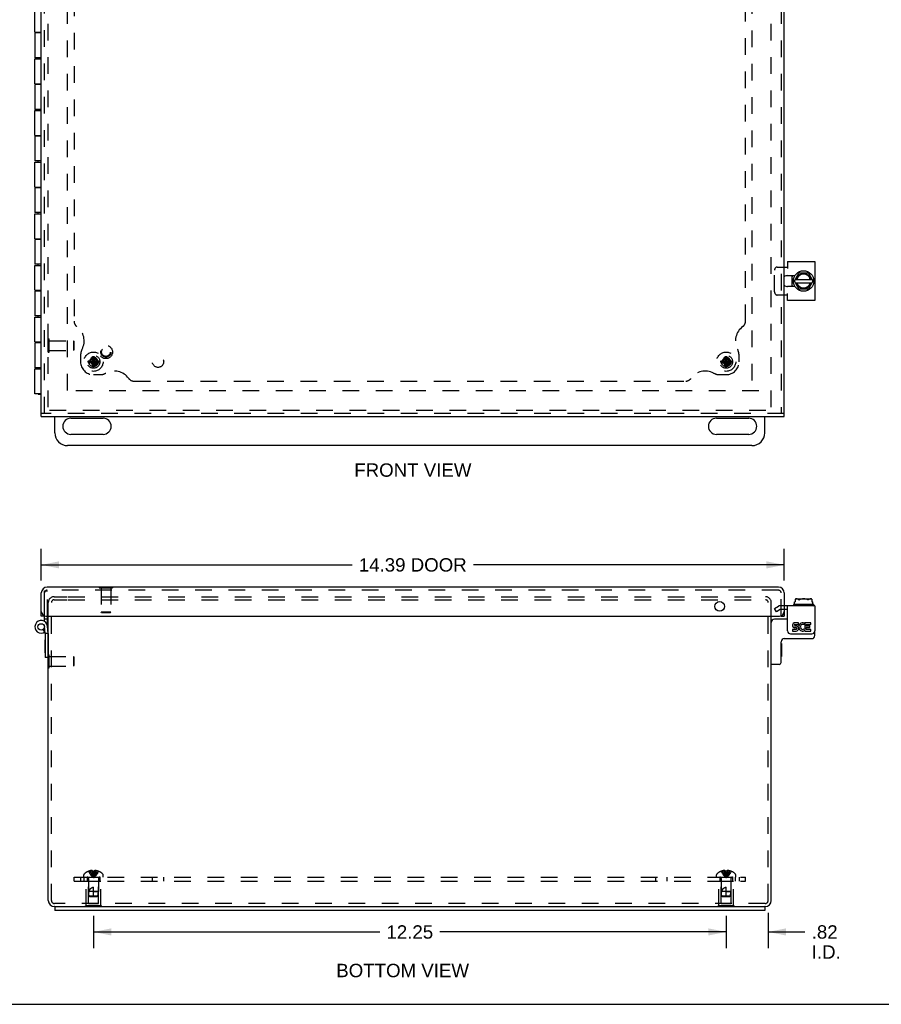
# Model space of a CAD drawing. Header units: inches. Extents: x 0 to 58.7, y 0 to 38.
# Tile 2 of 6: x 12.6 to 29.3, y 0 to 19.1. Entities that reach past the tile are written whole.
import ezdxf

# ---------------------------------------------------------------- set-up
doc = ezdxf.new("R2010")
doc.units = ezdxf.units.IN
doc.header["$LTSCALE"] = 3.22661
doc.header["$MEASUREMENT"] = 0
doc.linetypes.add('HIDDEN', pattern=[0.2, 0.1, -0.1])
doc.layers.get('0').update_dxf_attribs({"linetype": 'CONTINUOUS'})
for name, color, linetype in [('DEFAULT_2', 8, 'HIDDEN'), ('DIMENSIONS', 7, 'CONTINUOUS'), ('DOOR_ASSEMBLY', 7, 'CONTINUOUS'), ('SUBPANEL', 7, 'CONTINUOUS')]:
    doc.layers.add(name, color=color, linetype=linetype)
doc.styles.get("Standard").update_dxf_attribs({"font": 'arial.ttf'})
doc.dimstyles.new('DIMSTYLE_1', dxfattribs={"dimtxt": 0.258819, "dimasz": 0.345092, "dimexe": 0.09, "dimexo": 0.07, "dimgap": 0.0375, "dimtad": 0, "dimtih": 1, "dimtoh": 1, "dimzin": 4, "dimdsep": 46, "dimtxsty": 'Standard', "dimblk": '_FILLED', "dimblk1": '_FILLED', "dimblk2": '_FILLED', "dimcen": 0.09, "dimadec": 3, "dimazin": 1, "dimtfac": 1, "dimtdec": 3, "dimtofl": 0, "dimtmove": 0, "dimatfit": 3, "dimldrblk": '_FILLED', "dimfxl": 0, "dimtolj": 1, "dimtzin": 4, "dimarcsym": 0})

# ---------------------------------------------------------------- blocks, each defined once
blk = doc.blocks.new('_FILLED')
at = {"color": 0, "linetype": 'ByBlock'}
blk.add_solid([(0, 0), (-1, 0.2), (-1, -0.2)], dxfattribs=at)
blk = doc.blocks.new('*D2')
at = {"layer": 'DIMENSIONS', "color": 2, "linetype": 'Continuous'}
for p, q in [((13.068, 8.206), (13.068, 8.819)), ((27.453, 8.206), (27.453, 8.819)), ((13.068, 8.508), (19.087, 8.508)), ((27.453, 8.508), (21.434, 8.508))]:
    blk.add_line(p, q, dxfattribs=at)
at = {"layer": 'DIMENSIONS', "color": 2, "linetype": 'Continuous', "xscale": 0.3450920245, "yscale": 0.3450920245, "zscale": 0.3450920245, "rotation": 180}
blk.add_blockref('_FILLED', (13.068, 8.508), dxfattribs=at)
at = {"layer": 'DIMENSIONS', "color": 2, "linetype": 'Continuous', "xscale": 0.3450920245, "yscale": 0.3450920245, "zscale": 0.3450920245}
blk.add_blockref('_FILLED', (27.453, 8.508), dxfattribs=at)
at = {"layer": 'DIMENSIONS', "color": 2, "linetype": 'Continuous', "insert": (20.26, 8.638), "char_height": 0.2588, "width": 2.08787, "attachment_point": 2, "line_spacing_factor": 0.9}
blk.add_mtext('14.39 DOOR', dxfattribs=at)
blk = doc.blocks.new('*D14')
at = {"layer": 'DIMENSIONS', "color": 2, "linetype": 'Continuous'}
for p, q in [((14.078, 1.71), (14.078, 1.09)), ((26.328, 1.71), (26.328, 1.09)), ((14.078, 1.401), (19.621, 1.401)), ((26.328, 1.401), (20.785, 1.401))]:
    blk.add_line(p, q, dxfattribs=at)
at = {"layer": 'DIMENSIONS', "color": 2, "linetype": 'Continuous', "xscale": 0.3450920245, "yscale": 0.3450920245, "zscale": 0.3450920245, "rotation": 180}
blk.add_blockref('_FILLED', (14.078, 1.401), dxfattribs=at)
at = {"layer": 'DIMENSIONS', "color": 2, "linetype": 'Continuous', "xscale": 0.3450920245, "yscale": 0.3450920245, "zscale": 0.3450920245}
blk.add_blockref('_FILLED', (26.328, 1.401), dxfattribs=at)
at = {"layer": 'DIMENSIONS', "color": 2, "linetype": 'Continuous', "insert": (20.203, 1.53), "char_height": 0.2588, "width": 0.90442, "attachment_point": 2, "line_spacing_factor": 0.9}
blk.add_mtext('12.25', dxfattribs=at)
blk = doc.blocks.new('*D15')
at = {"layer": 'DIMENSIONS', "color": 2, "linetype": 'Continuous'}
for p, q in [((27.143, 1.77), (27.143, 1.09)), ((26.328, 1.645), (26.328, 1.09)), ((26.328, 1.401), (25.638, 1.401)), ((27.143, 1.401), (27.855, 1.401))]:
    blk.add_line(p, q, dxfattribs=at)
at = {"layer": 'DIMENSIONS', "color": 2, "linetype": 'Continuous', "xscale": 0.3450920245, "yscale": 0.3450920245, "zscale": 0.3450920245}
blk.add_blockref('_FILLED', (26.328, 1.401), dxfattribs=at)
at = {"layer": 'DIMENSIONS', "color": 2, "linetype": 'Continuous', "xscale": 0.3450920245, "yscale": 0.3450920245, "zscale": 0.3450920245, "rotation": 180}
blk.add_blockref('_FILLED', (27.143, 1.401), dxfattribs=at)
at = {"layer": 'DIMENSIONS', "color": 2, "linetype": 'Continuous', "insert": (27.985, 1.53), "char_height": 0.2588, "width": 0.56093, "attachment_point": 1, "line_spacing_factor": 0.9}
blk.add_mtext('.82\\PI.D.', dxfattribs=at)

msp = doc.modelspace()

# ---------------------------------------------------------------- linework, layer by layer
at = {"color": 3, "linetype": 'Continuous'}
for p, q in [((27.516, 14.38), (28.047, 14.38)), ((27.516, 14.38), (27.516, 14.245)), ((28.047, 14.38), (28.047, 13.63)), ((27.453, 14.276), (27.516, 14.276)), ((27.518, 14.11), (27.66, 14.11)), ((27.516, 13.733), (27.453, 13.733)), ((27.516, 13.63), (27.516, 13.765)), ((27.66, 13.9), (27.518, 13.9)), ((28.047, 13.63), (27.516, 13.63)), ((28.047, 7.718), (27.453, 7.718)), ((27.516, 7.232), (27.516, 7.718)), ((28.047, 7.718), (28.047, 7.232)), ((13.203, 2.012), (13.203, 7.517)), ((27.203, 2.012), (27.203, 7.517)), ((27.683, 7.26), (27.613, 7.26)), ((27.613, 7.26), (27.613, 7.228)), ((27.651, 7.293), (27.686, 7.293)), ((27.731, 7.389), (27.661, 7.389)), ((27.661, 7.356), (27.731, 7.356)), ((27.683, 7.324), (27.661, 7.324)), ((27.731, 7.356), (27.731, 7.389)), ((27.831, 7.352), (27.844, 7.382)), ((27.849, 7.255), (27.839, 7.269)), ((27.967, 7.389), (27.849, 7.389)), ((27.849, 7.389), (27.849, 7.255)), ((27.881, 7.356), (27.967, 7.356)), ((27.881, 7.324), (27.881, 7.356)), ((27.951, 7.324), (27.881, 7.324)), ((27.881, 7.293), (27.951, 7.293)), ((27.881, 7.26), (27.881, 7.293)), ((27.967, 7.26), (27.881, 7.26)), ((27.951, 7.293), (27.951, 7.324)), ((27.967, 7.356), (27.967, 7.389)), ((27.967, 7.228), (27.967, 7.26)), ((27.576, 7.172), (27.987, 7.172)), ((27.613, 7.228), (27.683, 7.228)), ((27.849, 7.237), (27.849, 7.228)), ((27.849, 7.228), (27.967, 7.228)), ((13.328, 1.892), (13.323, 1.892)), ((27.078, 1.817), (13.328, 1.817)), ((27.083, 1.892), (27.078, 1.892))]:
    msp.add_line(p, q, dxfattribs=at)
at = {"color": 7, "linetype": 'Continuous'}
for p, q in [((27.609, 13.9), (27.609, 14.11)), ((27.65, 14.01), (27.735, 14.156)), ((27.743, 14.161), (27.912, 14.161)), ((27.921, 14.156), (28.006, 14.01)), ((27.735, 13.853), (27.65, 14)), ((27.666, 14.037), (27.99, 14.037)), ((27.666, 13.973), (27.99, 13.973)), ((28.006, 14), (27.921, 13.853)), ((27.912, 13.848), (27.743, 13.848)), ((13.328, 11.067), (13.328, 11.38)), ((13.64, 11.348), (14.265, 11.348)), ((26.14, 11.348), (26.765, 11.348)), ((27.078, 11.067), (27.078, 11.38)), ((14.265, 11.036), (13.64, 11.036)), ((26.765, 11.036), (26.14, 11.036)), ((26.828, 10.817), (13.578, 10.817)), ((27.666, 7.844), (27.666, 7.791)), ((27.687, 7.852), (27.969, 7.852)), ((27.99, 7.844), (27.99, 7.791)), ((27.516, 7.643), (27.453, 7.643)), ((27.63, 7.732), (27.63, 7.728)), ((28.016, 7.742), (27.64, 7.742)), ((27.649, 7.791), (27.666, 7.791)), ((27.649, 7.742), (27.649, 7.791)), ((27.99, 7.791), (28.007, 7.791)), ((28.007, 7.742), (28.007, 7.791)), ((28.026, 7.732), (28.026, 7.728)), ((27.516, 7.455), (27.263, 7.455)), ((27.453, 7.08), (27.987, 7.08)), ((28.047, 7.14), (28.047, 7.232)), ((27.393, 6.62), (27.393, 7.02)), ((27.398, 6.989), (27.393, 6.989)), ((27.398, 6.989), (27.398, 6.733)), ((13.199, 6.514), (13.199, 6.714)), ((27.398, 6.733), (27.393, 6.733)), ((13.199, 6.514), (13.203, 6.514)), ((27.353, 6.58), (27.213, 6.58)), ((13.328, 1.892), (13.328, 1.817)), ((13.328, 1.892), (27.078, 1.892)), ((27.078, 1.892), (27.078, 1.817)), ((0, 0), (58.666, 0))]:
    msp.add_line(p, q, dxfattribs=at)
for points in [[(27.687, 7.852), (27.683, 7.851), (27.679, 7.85), (27.676, 7.849), (27.672, 7.847), (27.669, 7.846), (27.666, 7.844)], [(27.735, 7.832), (27.733, 7.834), (27.73, 7.836), (27.728, 7.839), (27.725, 7.84), (27.722, 7.842), (27.719, 7.844), (27.716, 7.845), (27.712, 7.846), (27.709, 7.847), (27.705, 7.847), (27.701, 7.848), (27.697, 7.848), (27.692, 7.848), (27.688, 7.848), (27.684, 7.848), (27.68, 7.847), (27.676, 7.847), (27.673, 7.846), (27.669, 7.845), (27.666, 7.844)], [(27.735, 7.832), (27.735, 7.831), (27.736, 7.831), (27.737, 7.83), (27.737, 7.83), (27.738, 7.83), (27.739, 7.83), (27.74, 7.83), (27.741, 7.831), (27.742, 7.831), (27.743, 7.832)], [(27.912, 7.832), (27.908, 7.834), (27.903, 7.837), (27.899, 7.839), (27.894, 7.84), (27.889, 7.842), (27.884, 7.843), (27.878, 7.844), (27.873, 7.845), (27.868, 7.846), (27.862, 7.847), (27.857, 7.847), (27.851, 7.848), (27.846, 7.848), (27.841, 7.848), (27.835, 7.848), (27.83, 7.848), (27.825, 7.848), (27.82, 7.848), (27.814, 7.848), (27.81, 7.848), (27.805, 7.848), (27.8, 7.847), (27.795, 7.847), (27.79, 7.846), (27.785, 7.846), (27.781, 7.845), (27.776, 7.844), (27.771, 7.843), (27.766, 7.842), (27.761, 7.84), (27.757, 7.838), (27.752, 7.836), (27.748, 7.834), (27.743, 7.832)], [(27.921, 7.832), (27.921, 7.831), (27.92, 7.831), (27.919, 7.83), (27.918, 7.83), (27.917, 7.83), (27.917, 7.83), (27.916, 7.83), (27.915, 7.831), (27.914, 7.831), (27.912, 7.832)], [(27.99, 7.844), (27.988, 7.845), (27.985, 7.845), (27.983, 7.846), (27.981, 7.847), (27.978, 7.847), (27.976, 7.847), (27.973, 7.848), (27.971, 7.848), (27.968, 7.848), (27.966, 7.848), (27.963, 7.848), (27.961, 7.848), (27.958, 7.848), (27.956, 7.848), (27.953, 7.848), (27.951, 7.847), (27.948, 7.847), (27.945, 7.846), (27.943, 7.846), (27.94, 7.845), (27.938, 7.844), (27.935, 7.843), (27.933, 7.842), (27.93, 7.84), (27.928, 7.838), (27.926, 7.836), (27.923, 7.834), (27.921, 7.832)], [(27.99, 7.844), (27.988, 7.845), (27.986, 7.846), (27.984, 7.847), (27.982, 7.848), (27.98, 7.849), (27.978, 7.849), (27.976, 7.85), (27.973, 7.851), (27.971, 7.851), (27.969, 7.852)]]:
    msp.add_lwpolyline(points, dxfattribs=at)
msp.add_circle((27.828, 14.005), 0.198, dxfattribs=at)
at = {"color": 3, "linetype": 'Continuous'}
for centre, radius, start, end in [((27.518, 14.005), 0.105, 90, 128.2859), ((27.518, 14.005), 0.105, 231.7141, 270), ((27.661, 7.34), 0.0483, 90, 257.4227), ((27.661, 7.34), 0.0161, 90, 270), ((27.683, 7.276), 0.0483, 270, 90), ((27.683, 7.276), 0.0161, 270, 351.2347), ((27.68, 7.276), 0.0185, 353.4521, 71.7546), ((27.812, 7.308), 0.0805, 66.5974, 251.8782), ((27.812, 7.308), 0.0483, 66.5974, 305.1108), ((27.576, 7.232), 0.06, 180, 270), ((27.812, 7.306), 0.0789, 251.419, 296.1954), ((27.812, 7.308), 0.0805, 295.7361, 297.8522), ((27.987, 7.232), 0.06, 270, 360), ((13.323, 2.012), 0.12, 180, 270), ((27.083, 2.012), 0.12, 270, 360)]:
    msp.add_arc(centre, radius, start, end, dxfattribs=at)
at = {"color": 7, "linetype": 'Continuous'}
for centre, radius, start, end in [((27.828, 14.005), 0.234, 153.3658, 158.9605), ((27.828, 14.005), 0.144, 12.7971, 167.2029), ((27.828, 14.005), 0.133, 13.922, 166.078), ((27.743, 14.151), 0.01, 90, 150), ((27.912, 14.151), 0.01, 30, 90), ((27.828, 14.005), 0.234, 201.0395, 206.6342), ((27.659, 14.005), 0.01, 150, 210), ((27.828, 14.005), 0.144, 192.7971, 347.2029), ((27.828, 14.005), 0.133, 193.922, 346.078), ((27.997, 14.005), 0.01, 330, 30), ((27.743, 13.858), 0.01, 210, 270), ((27.912, 13.858), 0.01, 270, 330), ((13.64, 11.192), 0.156, 90, 270), ((14.265, 11.192), 0.156, 270, 90), ((26.14, 11.192), 0.156, 90, 270), ((26.765, 11.192), 0.156, 270, 90), ((13.578, 11.067), 0.25, 180, 270), ((26.828, 11.067), 0.25, 270, 360), ((27.64, 7.732), 0.01, 90, 180), ((27.64, 7.728), 0.01, 180, 270), ((28.016, 7.732), 0.01, 0, 90), ((28.016, 7.728), 0.01, 270, 360), ((27.263, 7.395), 0.06, 90, 180), ((27.453, 7.02), 0.06, 90, 180), ((27.987, 7.14), 0.06, 270, 360), ((27.213, 6.59), 0.01, 180, 270), ((27.353, 6.62), 0.04, 270, 360)]:
    msp.add_arc(centre, radius, start, end, dxfattribs=at)
at = {"layer": 'DEFAULT_2', "color": 8, "linetype": 'HIDDEN'}
for p, q in [((13.203, 11.565), (13.203, 27.608)), ((27.203, 11.565), (27.203, 27.57)), ((13.578, 11.888), (13.578, 27.391)), ((26.828, 27.247), (26.828, 11.888)), ((27.266, 13.793), (27.266, 14.216)), ((27.318, 14.276), (27.453, 14.276)), ((27.453, 13.733), (27.318, 13.733)), ((13.199, 12.627), (13.199, 12.883)), ((13.199, 12.883), (13.217, 12.883)), ((13.217, 12.627), (13.217, 12.883)), ((13.217, 12.849), (13.689, 12.849)), ((13.699, 12.839), (13.689, 12.849)), ((13.689, 12.849), (13.689, 12.661)), ((13.699, 12.839), (13.699, 12.671)), ((13.199, 12.627), (13.217, 12.627)), ((13.217, 12.661), (13.689, 12.661)), ((13.699, 12.671), (13.689, 12.661)), ((13.979, 12.457), (13.98, 12.458)), ((13.979, 12.457), (14.177, 12.427)), ((13.979, 12.427), (14.177, 12.457)), ((13.98, 12.427), (13.979, 12.427)), ((13.98, 12.458), (14.009, 12.458)), ((14.009, 12.427), (13.98, 12.427)), ((14.078, 12.442), (14.004, 12.442)), ((14.009, 12.458), (14.043, 12.477)), ((14.009, 12.458), (14.146, 12.427)), ((14.009, 12.427), (14.146, 12.458)), ((14.043, 12.407), (14.009, 12.427)), ((14.043, 12.477), (14.062, 12.511)), ((14.113, 12.407), (14.043, 12.477)), ((14.043, 12.407), (14.113, 12.477)), ((14.062, 12.374), (14.043, 12.407)), ((14.093, 12.343), (14.062, 12.541)), ((14.062, 12.54), (14.062, 12.541)), ((14.062, 12.343), (14.093, 12.541)), ((14.062, 12.511), (14.062, 12.54)), ((14.093, 12.374), (14.062, 12.511)), ((14.062, 12.374), (14.093, 12.511)), ((14.078, 12.348), (14.078, 12.442)), ((14.093, 12.541), (14.093, 12.54)), ((14.093, 12.54), (14.093, 12.511)), ((14.093, 12.511), (14.113, 12.477)), ((14.113, 12.407), (14.093, 12.374)), ((14.113, 12.477), (14.146, 12.458)), ((14.146, 12.427), (14.113, 12.407)), ((14.146, 12.458), (14.176, 12.458)), ((14.176, 12.427), (14.146, 12.427)), ((14.176, 12.458), (14.177, 12.457)), ((14.177, 12.427), (14.176, 12.427)), ((26.229, 12.457), (26.23, 12.458)), ((26.229, 12.427), (26.427, 12.457)), ((26.229, 12.457), (26.427, 12.427)), ((26.23, 12.427), (26.229, 12.427)), ((26.23, 12.458), (26.259, 12.458)), ((26.259, 12.427), (26.23, 12.427)), ((26.328, 12.442), (26.254, 12.442)), ((26.259, 12.458), (26.293, 12.477)), ((26.259, 12.427), (26.396, 12.458)), ((26.259, 12.458), (26.396, 12.427)), ((26.293, 12.407), (26.259, 12.427)), ((26.293, 12.477), (26.312, 12.511)), ((26.293, 12.477), (26.363, 12.407)), ((26.293, 12.407), (26.363, 12.477)), ((26.312, 12.374), (26.293, 12.407)), ((26.343, 12.343), (26.312, 12.541)), ((26.312, 12.54), (26.312, 12.541)), ((26.312, 12.343), (26.343, 12.541)), ((26.312, 12.511), (26.312, 12.54)), ((26.343, 12.374), (26.312, 12.511)), ((26.312, 12.374), (26.343, 12.511)), ((26.328, 12.348), (26.328, 12.442)), ((26.343, 12.541), (26.343, 12.54)), ((26.343, 12.54), (26.343, 12.511)), ((26.343, 12.511), (26.363, 12.477)), ((26.363, 12.407), (26.343, 12.374)), ((26.363, 12.477), (26.396, 12.458)), ((26.396, 12.427), (26.363, 12.407)), ((26.396, 12.458), (26.426, 12.458)), ((26.426, 12.427), (26.396, 12.427)), ((26.426, 12.458), (26.427, 12.457)), ((26.427, 12.427), (26.426, 12.427)), ((14.062, 12.344), (14.062, 12.374)), ((14.062, 12.343), (14.062, 12.344)), ((14.093, 12.374), (14.093, 12.344)), ((14.093, 12.344), (14.093, 12.343)), ((26.312, 12.344), (26.312, 12.374)), ((26.312, 12.343), (26.312, 12.344)), ((26.343, 12.374), (26.343, 12.344)), ((26.343, 12.344), (26.343, 12.343)), ((26.964, 11.88), (13.442, 11.88)), ((13.225, 11.505), (27.181, 11.505)), ((13.315, 7.892), (13.57, 7.892)), ((13.315, 7.832), (13.57, 7.832)), ((13.586, 7.892), (27.091, 7.892)), ((13.586, 7.832), (27.091, 7.832)), ((13.203, 7.517), (13.203, 7.78)), ((13.263, 2.012), (13.263, 7.78)), ((27.143, 2.012), (27.143, 7.78)), ((27.203, 7.517), (27.203, 7.78)), ((27.266, 7.665), (27.34, 7.707)), ((27.303, 7.6), (27.266, 7.665)), ((27.377, 7.643), (27.303, 7.6)), ((27.453, 7.718), (27.377, 7.718)), ((27.453, 7.643), (27.377, 7.643)), ((13.199, 6.714), (13.199, 6.77)), ((13.199, 6.77), (13.217, 6.77)), ((13.217, 6.514), (13.217, 6.77)), ((13.217, 6.736), (13.689, 6.736)), ((13.689, 6.736), (13.689, 6.548)), ((13.699, 6.726), (13.689, 6.736)), ((13.699, 6.726), (13.699, 6.558)), ((13.203, 6.514), (13.217, 6.514)), ((13.217, 6.548), (13.689, 6.548)), ((13.699, 6.558), (13.689, 6.548)), ((13.891, 2.462), (13.891, 2.508)), ((13.978, 2.575), (13.979, 2.575)), ((13.98, 2.575), (13.979, 2.575)), ((14.062, 2.575), (13.98, 2.575)), ((14.009, 2.575), (14.009, 2.585)), ((14.043, 2.575), (14.043, 2.59)), ((14.062, 2.575), (14.062, 2.585)), ((14.062, 2.575), (14.065, 2.553)), ((14.062, 2.575), (14.062, 2.575)), ((14.065, 2.553), (14.067, 2.531)), ((14.067, 2.531), (14.069, 2.51)), ((14.069, 2.51), (14.072, 2.49)), ((14.088, 2.575), (14.083, 2.575)), ((14.088, 2.575), (14.093, 2.575)), ((14.093, 2.575), (14.091, 2.553)), ((14.093, 2.585), (14.093, 2.575)), ((14.093, 2.575), (14.093, 2.575)), ((14.176, 2.575), (14.093, 2.575)), ((14.113, 2.575), (14.113, 2.59)), ((14.146, 2.575), (14.146, 2.585)), ((14.176, 2.575), (14.177, 2.575)), ((14.177, 2.575), (14.177, 2.575)), ((14.264, 2.462), (14.264, 2.508)), ((26.141, 2.462), (26.141, 2.508)), ((26.229, 2.575), (26.228, 2.575)), ((26.23, 2.575), (26.229, 2.575)), ((26.312, 2.575), (26.23, 2.575)), ((26.259, 2.575), (26.259, 2.585)), ((26.293, 2.575), (26.293, 2.59)), ((26.312, 2.575), (26.312, 2.585)), ((26.312, 2.575), (26.315, 2.553)), ((26.312, 2.575), (26.312, 2.575)), ((26.315, 2.553), (26.317, 2.531)), ((26.317, 2.531), (26.319, 2.51)), ((26.319, 2.51), (26.322, 2.49)), ((26.343, 2.575), (26.341, 2.553)), ((26.343, 2.585), (26.343, 2.575)), ((26.426, 2.575), (26.343, 2.575)), ((26.343, 2.575), (26.343, 2.575)), ((26.363, 2.575), (26.363, 2.59)), ((26.396, 2.575), (26.396, 2.585)), ((26.427, 2.575), (26.426, 2.575)), ((26.427, 2.575), (26.427, 2.575)), ((26.514, 2.462), (26.514, 2.508)), ((13.891, 2.462), (14.264, 2.462)), ((13.938, 1.908), (13.938, 2.387)), ((13.938, 2.387), (14.218, 2.387)), ((13.983, 2.377), (13.973, 2.387)), ((13.983, 1.949), (13.983, 2.377)), ((14.173, 2.377), (13.983, 2.377)), ((13.984, 2.434), (13.984, 2.187)), ((14.172, 2.434), (14.172, 2.187)), ((14.173, 2.377), (14.183, 2.387)), ((14.173, 1.949), (14.173, 2.377)), ((14.218, 1.908), (14.218, 2.387)), ((26.141, 2.462), (26.514, 2.462)), ((26.188, 2.387), (26.468, 2.387)), ((26.188, 1.908), (26.188, 2.387)), ((26.233, 2.377), (26.223, 2.387)), ((26.423, 2.377), (26.233, 2.377)), ((26.233, 1.949), (26.233, 2.377)), ((26.234, 2.434), (26.234, 2.187)), ((26.422, 2.434), (26.422, 2.187)), ((26.423, 2.377), (26.433, 2.387)), ((26.423, 1.949), (26.423, 2.377)), ((26.468, 1.908), (26.468, 2.387)), ((13.993, 2.097), (13.984, 2.187)), ((14.172, 2.187), (13.984, 2.187)), ((14.078, 2.087), (14.078, 2.267)), ((14.078, 2.187), (14.172, 2.187)), ((14.163, 2.097), (14.172, 2.187)), ((26.422, 2.187), (26.234, 2.187)), ((26.243, 2.097), (26.234, 2.187)), ((26.328, 2.087), (26.328, 2.267)), ((26.328, 2.187), (26.422, 2.187)), ((26.413, 2.097), (26.422, 2.187)), ((27.083, 1.952), (13.323, 1.952)), ((13.922, 1.887), (13.922, 1.908)), ((14.234, 1.908), (13.922, 1.908)), ((13.983, 1.949), (14.173, 1.949)), ((14.004, 2.087), (13.993, 2.097)), ((14.163, 2.097), (13.993, 2.097)), ((14.004, 2.087), (14.152, 2.087)), ((14.078, 1.887), (14.078, 1.908)), ((14.152, 2.087), (14.163, 2.097)), ((14.234, 1.887), (14.234, 1.908)), ((26.484, 1.908), (26.172, 1.908)), ((26.172, 1.887), (26.172, 1.908)), ((26.233, 1.949), (26.423, 1.949)), ((26.413, 2.097), (26.243, 2.097)), ((26.254, 2.087), (26.243, 2.097)), ((26.254, 2.087), (26.402, 2.087)), ((26.328, 1.887), (26.328, 1.908)), ((26.402, 2.087), (26.413, 2.097)), ((26.484, 1.887), (26.484, 1.908)), ((14.234, 1.887), (13.922, 1.887)), ((26.484, 1.887), (26.172, 1.887))]:
    msp.add_line(p, q, dxfattribs=at)
for points in [[(27.318, 14.276), (27.312, 14.275), (27.306, 14.274), (27.3, 14.272), (27.295, 14.27), (27.29, 14.267), (27.285, 14.263), (27.281, 14.258), (27.277, 14.253), (27.274, 14.248), (27.271, 14.242), (27.269, 14.236), (27.267, 14.229), (27.266, 14.222), (27.266, 14.216)], [(27.266, 13.793), (27.266, 13.787), (27.267, 13.78), (27.269, 13.773), (27.271, 13.767), (27.274, 13.761), (27.277, 13.756), (27.281, 13.751), (27.285, 13.746), (27.29, 13.743), (27.295, 13.739), (27.3, 13.737), (27.306, 13.735), (27.312, 13.734), (27.318, 13.733)], [(13.978, 12.442), (13.978, 12.445), (13.978, 12.447), (13.978, 12.45), (13.978, 12.452), (13.979, 12.455), (13.979, 12.457)], [(13.979, 12.427), (13.979, 12.429), (13.978, 12.432), (13.978, 12.434), (13.978, 12.437), (13.978, 12.439), (13.978, 12.442)], [(13.993, 12.439), (13.992, 12.435), (13.991, 12.431), (13.991, 12.426), (13.991, 12.421), (13.991, 12.416), (13.991, 12.411), (13.992, 12.405), (13.994, 12.4)], [(13.993, 12.439), (13.996, 12.44), (13.999, 12.44), (14.001, 12.441), (14.004, 12.442)], [(14.062, 12.541), (14.068, 12.541), (14.073, 12.541), (14.078, 12.542), (14.083, 12.541), (14.088, 12.541), (14.093, 12.541)], [(14.177, 12.457), (14.177, 12.455), (14.177, 12.452), (14.177, 12.45), (14.177, 12.447), (14.177, 12.445), (14.177, 12.442)], [(14.177, 12.442), (14.177, 12.439), (14.177, 12.437), (14.177, 12.434), (14.177, 12.432), (14.177, 12.429), (14.177, 12.427)], [(26.228, 12.442), (26.228, 12.445), (26.228, 12.447), (26.228, 12.45), (26.228, 12.452), (26.229, 12.455), (26.229, 12.457)], [(26.229, 12.427), (26.229, 12.429), (26.228, 12.432), (26.228, 12.434), (26.228, 12.437), (26.228, 12.439), (26.228, 12.442)], [(26.243, 12.439), (26.242, 12.435), (26.241, 12.431), (26.241, 12.426), (26.241, 12.421), (26.241, 12.416), (26.241, 12.411), (26.242, 12.405), (26.244, 12.4)], [(26.243, 12.439), (26.246, 12.44), (26.249, 12.44), (26.251, 12.441), (26.254, 12.442)], [(26.312, 12.541), (26.318, 12.541), (26.323, 12.541), (26.328, 12.542), (26.333, 12.541), (26.338, 12.541), (26.343, 12.541)], [(26.427, 12.457), (26.427, 12.455), (26.427, 12.452), (26.427, 12.45), (26.427, 12.447), (26.427, 12.445), (26.427, 12.442)], [(26.427, 12.442), (26.427, 12.439), (26.427, 12.437), (26.427, 12.434), (26.427, 12.432), (26.427, 12.429), (26.427, 12.427)], [(14.093, 12.343), (14.088, 12.343), (14.083, 12.343), (14.078, 12.343), (14.073, 12.343), (14.068, 12.343), (14.062, 12.343)], [(26.343, 12.343), (26.338, 12.343), (26.333, 12.343), (26.328, 12.343), (26.323, 12.343), (26.318, 12.343), (26.312, 12.343)], [(13.979, 2.575), (13.992, 2.553), (14.007, 2.531), (14.023, 2.51), (14.04, 2.49), (14.058, 2.47), (14.078, 2.451)], [(14.043, 2.59), (14.039, 2.59), (14.035, 2.589), (14.031, 2.589), (14.027, 2.588), (14.023, 2.588), (14.018, 2.587), (14.014, 2.586), (14.009, 2.585)], [(14.009, 2.575), (14.019, 2.553), (14.029, 2.531), (14.04, 2.51), (14.052, 2.49), (14.064, 2.47), (14.078, 2.451)], [(14.062, 2.585), (14.06, 2.586), (14.058, 2.587), (14.055, 2.588), (14.053, 2.588), (14.05, 2.589), (14.048, 2.589), (14.045, 2.59), (14.043, 2.59)], [(14.043, 2.575), (14.048, 2.553), (14.053, 2.531), (14.059, 2.51), (14.065, 2.49), (14.071, 2.47), (14.078, 2.451)], [(14.073, 2.575), (14.068, 2.575), (14.062, 2.575)], [(14.072, 2.49), (14.075, 2.47), (14.078, 2.451)], [(14.072, 2.49), (14.075, 2.47), (14.078, 2.451)], [(14.073, 2.575), (14.078, 2.575), (14.083, 2.575)], [(14.113, 2.575), (14.108, 2.553), (14.103, 2.531), (14.097, 2.51), (14.091, 2.49), (14.085, 2.47), (14.078, 2.451)], [(14.146, 2.575), (14.137, 2.553), (14.127, 2.531), (14.116, 2.51), (14.104, 2.49), (14.091, 2.47), (14.078, 2.451)], [(14.177, 2.575), (14.163, 2.553), (14.149, 2.531), (14.133, 2.51), (14.116, 2.49), (14.097, 2.47), (14.078, 2.451)], [(14.091, 2.553), (14.089, 2.531), (14.086, 2.51), (14.084, 2.49), (14.081, 2.47), (14.078, 2.451)], [(14.089, 2.531), (14.086, 2.51), (14.084, 2.49), (14.081, 2.47), (14.078, 2.451)], [(14.113, 2.59), (14.11, 2.59), (14.108, 2.589), (14.106, 2.589), (14.103, 2.588), (14.101, 2.588), (14.098, 2.587), (14.096, 2.586), (14.093, 2.585)], [(14.146, 2.585), (14.142, 2.586), (14.138, 2.587), (14.133, 2.588), (14.129, 2.588), (14.125, 2.589), (14.121, 2.589), (14.117, 2.59), (14.113, 2.59)], [(26.229, 2.575), (26.242, 2.553), (26.257, 2.531), (26.273, 2.51), (26.29, 2.49), (26.308, 2.47), (26.328, 2.451)], [(26.293, 2.59), (26.289, 2.59), (26.285, 2.589), (26.281, 2.589), (26.277, 2.588), (26.273, 2.588), (26.268, 2.587), (26.264, 2.586), (26.259, 2.585)], [(26.259, 2.575), (26.269, 2.553), (26.279, 2.531), (26.29, 2.51), (26.302, 2.49), (26.314, 2.47), (26.328, 2.451)], [(26.312, 2.585), (26.31, 2.586), (26.308, 2.587), (26.305, 2.588), (26.303, 2.588), (26.3, 2.589), (26.298, 2.589), (26.295, 2.59), (26.293, 2.59)], [(26.293, 2.575), (26.298, 2.553), (26.303, 2.531), (26.309, 2.51), (26.315, 2.49), (26.321, 2.47), (26.328, 2.451)], [(26.343, 2.575), (26.338, 2.575), (26.333, 2.575), (26.328, 2.575), (26.323, 2.575), (26.318, 2.575), (26.312, 2.575)], [(26.322, 2.49), (26.325, 2.47), (26.328, 2.451)], [(26.322, 2.49), (26.325, 2.47), (26.328, 2.451)], [(26.363, 2.575), (26.358, 2.553), (26.353, 2.531), (26.347, 2.51), (26.341, 2.49), (26.335, 2.47), (26.328, 2.451)], [(26.396, 2.575), (26.387, 2.553), (26.377, 2.531), (26.366, 2.51), (26.354, 2.49), (26.341, 2.47), (26.328, 2.451)], [(26.427, 2.575), (26.413, 2.553), (26.399, 2.531), (26.383, 2.51), (26.366, 2.49), (26.347, 2.47), (26.328, 2.451)], [(26.341, 2.553), (26.339, 2.531), (26.336, 2.51), (26.334, 2.49), (26.331, 2.47), (26.328, 2.451)], [(26.339, 2.531), (26.336, 2.51), (26.334, 2.49), (26.331, 2.47), (26.328, 2.451)], [(26.363, 2.59), (26.36, 2.59), (26.358, 2.589), (26.356, 2.589), (26.353, 2.588), (26.351, 2.588), (26.348, 2.587), (26.346, 2.586), (26.343, 2.585)], [(26.396, 2.585), (26.392, 2.586), (26.388, 2.587), (26.383, 2.588), (26.379, 2.588), (26.375, 2.589), (26.371, 2.589), (26.367, 2.59), (26.363, 2.59)], [(13.993, 2.097), (13.992, 2.108), (13.991, 2.12), (13.991, 2.132), (13.991, 2.143), (13.991, 2.155), (13.991, 2.166), (13.992, 2.177), (13.994, 2.187)], [(13.994, 2.187), (13.996, 2.194), (13.998, 2.201), (14.001, 2.207), (14.003, 2.213), (14.006, 2.219), (14.009, 2.224), (14.012, 2.229), (14.015, 2.233), (14.018, 2.237), (14.021, 2.241), (14.024, 2.244), (14.028, 2.247), (14.031, 2.25), (14.034, 2.252), (14.037, 2.254), (14.04, 2.256), (14.044, 2.258), (14.047, 2.26), (14.051, 2.262), (14.054, 2.263), (14.058, 2.264), (14.062, 2.265), (14.066, 2.266), (14.07, 2.266), (14.074, 2.267), (14.078, 2.267)], [(26.243, 2.097), (26.242, 2.108), (26.241, 2.12), (26.241, 2.132), (26.241, 2.143), (26.241, 2.155), (26.241, 2.166), (26.242, 2.177), (26.244, 2.187)], [(26.244, 2.187), (26.246, 2.194), (26.248, 2.201), (26.251, 2.207), (26.253, 2.213), (26.256, 2.219), (26.259, 2.224), (26.262, 2.229), (26.265, 2.233), (26.268, 2.237), (26.271, 2.241), (26.274, 2.244), (26.278, 2.247), (26.281, 2.25), (26.284, 2.252), (26.287, 2.254), (26.29, 2.256), (26.294, 2.258), (26.297, 2.26), (26.301, 2.262), (26.304, 2.263), (26.308, 2.264), (26.312, 2.265), (26.316, 2.266), (26.32, 2.266), (26.324, 2.267), (26.328, 2.267)], [(13.993, 2.097), (13.996, 2.094), (14.001, 2.089)], [(26.243, 2.097), (26.246, 2.094), (26.251, 2.089)]]:
    msp.add_lwpolyline(points, dxfattribs=at)
for centre, radius in [((14.078, 12.442), 0.186), ((26.328, 12.442), 0.186), ((14.078, 12.442), 0.094), ((26.328, 12.442), 0.094)]:
    msp.add_circle(centre, radius, dxfattribs=at)
for centre, radius, start, end in [((14.078, 12.442), 0.085, 270, 182.1618), ((14.078, 12.442), 0.074, 270, 180), ((26.328, 12.442), 0.085, 270, 182.1618), ((26.328, 12.442), 0.074, 270, 180), ((13.315, 7.78), 0.112, 90, 180), ((13.315, 7.78), 0.052, 90, 180), ((27.091, 7.78), 0.112, 0, 90), ((27.091, 7.78), 0.052, 0, 90), ((27.377, 7.643), 0.075, 90, 120), ((13.911, 2.508), 0.02, 133.5138, 180), ((14.078, 2.333), 0.262, 112.3357, 133.5138), ((14.078, 2.333), 0.261, 105.1941, 112.0894), ((14.078, 2.333), 0.261, 67.9106, 74.8059), ((14.078, 2.333), 0.262, 46.4862, 67.6643), ((14.244, 2.508), 0.02, 0, 46.4862), ((26.161, 2.508), 0.02, 133.5138, 180), ((26.328, 2.333), 0.262, 112.3357, 133.5138), ((26.328, 2.333), 0.261, 105.1941, 112.0894), ((26.328, 2.333), 0.261, 67.9106, 74.8059), ((26.328, 2.333), 0.262, 46.4862, 67.6643), ((26.494, 2.508), 0.02, 0, 46.4862), ((13.956, 2.434), 0.0282, 0, 90), ((14.2, 2.434), 0.0282, 90, 180), ((26.206, 2.434), 0.0282, 0, 90), ((26.45, 2.434), 0.0282, 90, 180), ((13.323, 2.012), 0.06, 180, 270), ((27.083, 2.012), 0.06, 270, 360)]:
    msp.add_arc(centre, radius, start, end, dxfattribs=at)
at = {"layer": 'DOOR_ASSEMBLY', "color": 3, "linetype": 'Continuous'}
for p, q in [((13.068, 11.44), (13.068, 27.695)), ((27.453, 11.44), (27.453, 27.695)), ((12.942, 18.825), (12.942, 19.305)), ((12.942, 18.825), (13.068, 18.825)), ((12.942, 18.809), (12.942, 18.329)), ((13.068, 18.809), (12.942, 18.809)), ((13.068, 18.329), (12.942, 18.329)), ((12.942, 17.825), (12.942, 18.305)), ((12.942, 18.305), (13.068, 18.305)), ((12.942, 17.825), (13.068, 17.825)), ((12.942, 17.809), (12.942, 17.329)), ((13.068, 17.809), (12.942, 17.809)), ((13.068, 17.329), (12.942, 17.329)), ((12.942, 16.825), (12.942, 17.305)), ((12.942, 17.305), (13.068, 17.305)), ((12.942, 16.825), (13.068, 16.825)), ((12.942, 16.809), (12.942, 16.329)), ((13.068, 16.809), (12.942, 16.809)), ((13.068, 16.329), (12.942, 16.329)), ((12.942, 15.825), (12.942, 16.305)), ((12.942, 16.305), (13.068, 16.305)), ((12.942, 15.825), (13.068, 15.825)), ((12.942, 15.809), (12.942, 15.329)), ((13.068, 15.809), (12.942, 15.809)), ((13.068, 15.329), (12.942, 15.329)), ((12.942, 14.825), (12.942, 15.305)), ((12.942, 15.305), (13.068, 15.305)), ((12.942, 14.825), (13.068, 14.825)), ((12.942, 14.809), (12.942, 14.329)), ((13.068, 14.809), (12.942, 14.809)), ((13.068, 14.329), (12.942, 14.329)), ((12.942, 13.825), (12.942, 14.305)), ((12.942, 14.305), (13.068, 14.305)), ((12.942, 13.825), (13.068, 13.825)), ((12.942, 13.809), (12.942, 13.329)), ((13.068, 13.809), (12.942, 13.809)), ((13.068, 13.329), (12.942, 13.329)), ((12.942, 12.825), (12.942, 13.305)), ((12.942, 13.305), (13.068, 13.305)), ((12.942, 12.825), (13.068, 12.825)), ((12.942, 12.809), (12.942, 12.325)), ((13.068, 12.809), (12.942, 12.809)), ((13.068, 12.325), (12.942, 12.325)), ((12.942, 11.822), (12.942, 12.305)), ((12.942, 12.305), (13.068, 12.305)), ((13.068, 11.822), (12.942, 11.822)), ((13.068, 11.38), (27.453, 11.38)), ((27.341, 8.077), (13.18, 8.077)), ((13.068, 7.517), (13.068, 7.965)), ((27.453, 7.965), (27.453, 7.517)), ((13.158, 7.517), (27.363, 7.517)), ((13.188, 7.459), (13.188, 7.517)), ((13.188, 7.321), (13.188, 7.459)), ((13.202, 7.181), (13.188, 7.321))]:
    msp.add_line(p, q, dxfattribs=at)
at = {"layer": 'DOOR_ASSEMBLY', "color": 8, "linetype": 'HIDDEN'}
for p, q in [((13.128, 11.44), (13.128, 27.695)), ((27.393, 27.695), (27.393, 11.44)), ((13.128, 11.447), (13.128, 11.634)), ((27.453, 11.44), (13.068, 11.44)), ((27.341, 8.017), (13.18, 8.017)), ((14.19, 8.077), (14.19, 8.064)), ((14.19, 8.064), (14.446, 8.064)), ((14.224, 8.064), (14.224, 7.592)), ((14.412, 8.064), (14.412, 7.592)), ((14.446, 8.077), (14.446, 8.064)), ((13.128, 7.817), (13.128, 8.004)), ((13.128, 8.004), (13.188, 8.004)), ((13.128, 7.517), (13.128, 7.965)), ((13.188, 7.517), (13.188, 8.004)), ((27.393, 7.522), (27.393, 7.965)), ((14.234, 7.582), (14.224, 7.592)), ((14.412, 7.592), (14.224, 7.592)), ((14.402, 7.582), (14.234, 7.582)), ((14.402, 7.582), (14.412, 7.592))]:
    msp.add_line(p, q, dxfattribs=at)
at = {"layer": 'DOOR_ASSEMBLY', "color": 7, "linetype": 'Continuous'}
for p, q in [((13.004, 18.809), (13.004, 18.825)), ((13.004, 18.305), (13.004, 18.329)), ((13.004, 17.809), (13.004, 17.825)), ((13.004, 17.305), (13.004, 17.329)), ((13.004, 16.809), (13.004, 16.825)), ((13.004, 16.305), (13.004, 16.329)), ((13.004, 15.809), (13.004, 15.825)), ((13.004, 15.305), (13.004, 15.329)), ((13.004, 14.809), (13.004, 14.825)), ((13.004, 14.305), (13.004, 14.329)), ((13.004, 13.809), (13.004, 13.825)), ((13.004, 13.305), (13.004, 13.329)), ((13.004, 12.809), (13.004, 12.825)), ((13.004, 12.305), (13.004, 12.325)), ((13.004, 11.817), (13.004, 11.822)), ((13.004, 11.817), (13.065, 11.817)), ((13.068, 11.38), (13.068, 11.44)), ((27.453, 11.38), (27.453, 11.44)), ((14.19, 8.082), (14.19, 8.077)), ((14.19, 8.082), (14.446, 8.082)), ((14.446, 8.082), (14.446, 8.077)), ((13.128, 7.517), (13.068, 7.517)), ((13.128, 7.459), (13.128, 7.517)), ((13.128, 7.414), (13.128, 7.459)), ((13.188, 7.459), (13.128, 7.459)), ((27.393, 7.517), (27.393, 7.522)), ((27.393, 7.517), (27.453, 7.517)), ((13.135, 7.207), (13.101, 7.256)), ((13.143, 7.177), (13.128, 7.315)), ((13.139, 7.06), (13.139, 6.804)), ((13.139, 7.06), (13.143, 7.06)), ((13.143, 7.177), (13.143, 6.714)), ((13.203, 7.177), (13.143, 7.177)), ((13.203, 7.177), (13.203, 6.714)), ((13.139, 6.804), (13.143, 6.804)), ((13.203, 6.714), (13.143, 6.714))]:
    msp.add_line(p, q, dxfattribs=at)
at = {"layer": 'DOOR_ASSEMBLY', "color": 8, "linetype": 'HIDDEN'}
for radius in [0.128, 0.0981, 0.094, 0.084]:
    msp.add_circle((14.318, 12.63), radius, dxfattribs=at)
at = {"layer": 'DOOR_ASSEMBLY', "color": 3, "linetype": 'Continuous'}
msp.add_circle((26.203, 7.704), 0.0938, dxfattribs=at)
at = {"layer": 'DOOR_ASSEMBLY', "color": 7, "linetype": 'Continuous'}
msp.add_circle((13.065, 7.308), 0.0615, dxfattribs=at)
at = {"layer": 'DOOR_ASSEMBLY', "color": 3, "linetype": 'Continuous'}
for centre, radius, start, end in [((13.18, 7.965), 0.112, 90, 180), ((27.341, 7.965), 0.112, 0, 90), ((13.158, 7.607), 0.09, 180, 270), ((27.363, 7.607), 0.09, 270, 360), ((13.065, 7.308), 0.123, 6, 306.8831), ((13.113, 7.172), 0.09, 3.0042, 6)]:
    msp.add_arc(centre, radius, start, end, dxfattribs=at)
at = {"layer": 'DOOR_ASSEMBLY', "color": 8, "linetype": 'HIDDEN'}
for centre, start, end in [((13.18, 7.965), 90, 180), ((27.341, 7.965), 0, 90)]:
    msp.add_arc(centre, 0.052, start, end, dxfattribs=at)
at = {"layer": 'SUBPANEL', "color": 8, "linetype": 'HIDDEN'}
for p, q in [((13.703, 25.909), (13.703, 13.225)), ((26.703, 13.225), (26.703, 25.909)), ((13.828, 12.567), (13.828, 12.442)), ((26.578, 12.442), (26.578, 12.567)), ((14.078, 12.192), (14.203, 12.192)), ((14.861, 12.067), (25.545, 12.067)), ((26.203, 12.192), (26.328, 12.192)), ((13.703, 2.387), (13.703, 2.462)), ((13.703, 2.462), (26.703, 2.462)), ((13.703, 2.387), (26.703, 2.387)), ((13.828, 2.462), (13.828, 2.387)), ((13.897, 2.387), (13.897, 2.462)), ((13.953, 2.462), (13.953, 2.387)), ((14.203, 2.462), (14.203, 2.387)), ((15.219, 2.387), (15.219, 2.462)), ((15.437, 2.387), (15.437, 2.462)), ((24.969, 2.387), (24.969, 2.462)), ((25.187, 2.387), (25.187, 2.462)), ((26.203, 2.462), (26.203, 2.387)), ((26.453, 2.462), (26.453, 2.387)), ((26.509, 2.387), (26.509, 2.462)), ((26.578, 2.462), (26.578, 2.387)), ((26.703, 2.387), (26.703, 2.462))]:
    msp.add_line(p, q, dxfattribs=at)
for centre, radius in [((14.078, 12.442), 0.125), ((15.328, 12.442), 0.109), ((26.328, 12.442), 0.125)]:
    msp.add_circle(centre, radius, dxfattribs=at)
for centre, radius, start, end in [((13.828, 13.225), 0.125, 180, 234.1013), ((26.578, 13.225), 0.125, 305.8987, 360), ((13.553, 12.845), 0.344, 332.1089, 54.1013), ((26.853, 12.845), 0.344, 125.8987, 207.8911), ((14.078, 12.567), 0.25, 152.1089, 180), ((26.328, 12.567), 0.25, 0, 27.8911), ((14.078, 12.442), 0.25, 180, 270), ((26.328, 12.442), 0.25, 270, 360), ((14.203, 12.442), 0.25, 270, 297.8911), ((14.481, 11.917), 0.344, 35.8987, 117.8911), ((25.925, 11.917), 0.344, 62.1089, 144.1013), ((26.203, 12.442), 0.25, 242.1089, 270), ((14.861, 12.192), 0.125, 215.8987, 270), ((25.545, 12.192), 0.125, 270, 324.1013)]:
    msp.add_arc(centre, radius, start, end, dxfattribs=at)

# ---------------------------------------------------------------- texts
at = {"layer": 'DIMENSIONS', "color": 2, "linetype": 'Continuous', "attachment_point": 2, "line_spacing_factor": 0.9}
for s, insert, char_height, width in [('FRONT VIEW', (20.262, 10.474), 0.2588, 2.26491), ('BOTTOM VIEW', (20.064, 0.784), 0.25882, 2.5651)]:
    msp.add_mtext(s, dxfattribs=dict(at, insert=insert, char_height=char_height, width=width))

# ---------------------------------------------------------------- dimensions: what is measured, and where the dimension line sits
at = {"layer": 'DIMENSIONS', "color": 2, "linetype": 'Continuous'}
dim = msp.add_linear_dim(base=(27.452883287, 8.508346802), p1=(13.067883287, 8.888929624), p2=(27.452883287, 8.888929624), text='<> DOOR', dimstyle='DIMSTYLE_1', dxfattribs=at)
dim.commit()
dim.dimension.update_dxf_attribs({"geometry": '*D2', "text_midpoint": (20.260383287, 8.508346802), "dimtype": 160})
dim = msp.add_linear_dim(base=(26.327883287, 1.40089909), p1=(27.142883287, 1.84021869), p2=(26.327883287, 1.020316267), angle=180, text='<>\\PI.D.', dimstyle='DIMSTYLE_1', dxfattribs=at)
dim.commit()
dim.dimension.update_dxf_attribs({"geometry": '*D15', "text_midpoint": (28.265323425, 1.206784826), "dimtype": 160})
dim = msp.add_linear_dim(base=(26.328, 1.401), p1=(14.078, 1.02), p2=(26.328, 1.02), dimstyle='DIMSTYLE_1', dxfattribs=at)
dim.commit()
dim.dimension.update_dxf_attribs({"geometry": '*D14', "text_midpoint": (20.215, 1.399), "dimtype": 160})

doc.saveas('drawing.dxf')
